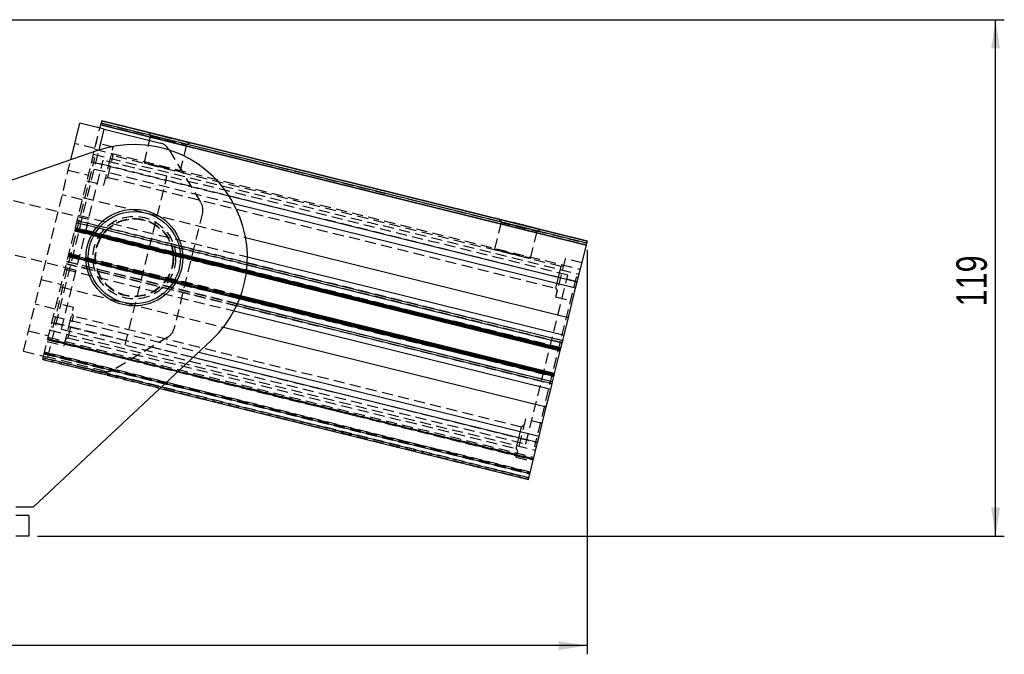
# Model space of a CAD drawing. Extents: x 62 to 809, y 54 to 567.
# Tile 8 of 8: x 583 to 809, y 421 to 567. Entities that reach past the tile are written whole.
import ezdxf

# ---------------------------------------------------------------- set-up
doc = ezdxf.new("R2010")
doc.units = 0
doc.header["$LTSCALE"] = 2
doc.linetypes.add('HIDDEN', pattern=[1.905, 1.27, -0.635])
doc.layers.get('0').update_dxf_attribs({"linetype": 'CONTINUOUS'})
doc.layers.add('FORMATO', color=179, linetype='CONTINUOUS')
doc.styles.add('SLDTEXTSTYLE0', font='TXT', dxfattribs={"width": 0.75})
doc.dimstyles.new('SLDDIMSTYLE0', dxfattribs={"dimtxt": 7, "dimasz": 6.604, "dimexe": 0, "dimexo": 0.0625, "dimgap": 1.75, "dimtad": 1, "dimdec": 0, "dimrnd": 1e-09, "dimzin": 12, "dimtxsty": 'SLDTEXTSTYLE0', "dimsah": 1, "dimcen": 0.09, "dimazin": 3, "dimtfac": 1, "dimtdec": 0, "dimtofl": 0, "dimtmove": 0, "dimatfit": 3, "dimtolj": 1, "dimtzin": 12})

# ---------------------------------------------------------------- blocks, each defined once
blk = doc.blocks.new('_D')
at = {"layer": 'FORMATO'}
for p, q in [((440.99, 566.69), (808.93, 566.69)), ((806.93, 447.95), (806.93, 566.69)), ((586.66, 447.95), (808.93, 447.95))]:
    blk.add_line(p, q, dxfattribs=at)
for points in [[(806.93, 566.69), (805.91, 560.09), (807.95, 560.09)], [(806.93, 447.95), (807.95, 454.56), (805.91, 454.56)]]:
    blk.add_solid(points, dxfattribs=at)
at = {"layer": 'FORMATO', "insert": (797.91, 500.79), "char_height": 7, "attachment_point": 1, "rotation": 90, "style": 'SLDTEXTSTYLE0'}
blk.add_mtext('119', dxfattribs=at)
blk = doc.blocks.new('_D_2')
at = {"layer": 'FORMATO'}
for p, q in [((713.06, 513.82), (713.06, 420.8)), ((284.7, 499.95), (284.7, 420.8)), ((713.06, 422.8), (284.7, 422.8))]:
    blk.add_line(p, q, dxfattribs=at)
for points in [[(284.7, 422.8), (291.31, 421.79), (291.31, 423.82)], [(713.06, 422.8), (706.46, 423.82), (706.46, 421.79)]]:
    blk.add_solid(points, dxfattribs=at)
at = {"layer": 'FORMATO', "insert": (470.77, 431.83), "char_height": 7, "attachment_point": 1, "style": 'SLDTEXTSTYLE0'}
blk.add_mtext('428', dxfattribs=at)

msp = doc.modelspace()

# ---------------------------------------------------------------- linework, layer by layer
at = {"color": 7, "linetype": 'CONTINUOUS'}
for p, q in [((601.420646, 543.408386), (601.300677, 542.922992)), ((713.061266, 515.815418), (601.420646, 543.408387)), ((601.420646, 543.408386), (713.061266, 515.815417)), ((594.319575, 534.474297), (596.401507, 542.897757)), ((601.983538, 541.518108), (596.401507, 542.897757)), ((601.01275, 541.758047), (601.192704, 542.486138)), ((601.192704, 542.486138), (601.300677, 542.922992)), ((712.833324, 514.893169), (601.192704, 542.486138)), ((601.192704, 542.486138), (712.833324, 514.893169)), ((601.192704, 542.486138), (601.192704, 542.486138)), ((712.941297, 515.330023), (601.300677, 542.922992)), ((601.983538, 541.518108), (614.910475, 538.323101)), ((600.469082, 536.585176), (436.411213, 480.2707)), ((616.758999, 536.961102), (616.893935, 536.737566)), ((710.37322, 504.939632), (631.778437, 524.36503)), ((634.500227, 516.593564), (708.719709, 498.249561)), ((710.733859, 506.398774), (712.833324, 514.893169)), ((712.833324, 514.893169), (712.833324, 514.893169)), ((712.833325, 514.893169), (712.941297, 515.330023)), ((712.941297, 515.330023), (713.061266, 515.815417)), ((634.909808, 512.165398), (707.711837, 494.171731)), ((634.658756, 508.385174), (706.816858, 490.550659)), ((708.719709, 498.249561), (710.37322, 504.939632)), ((710.37322, 504.939632), (710.733859, 506.398774)), ((705.533185, 485.356944), (633.375083, 503.191458)), ((633.375083, 503.191458), (705.533185, 485.356944)), ((631.836175, 499.729539), (704.638205, 481.735872)), ((707.711837, 494.171731), (708.719709, 498.249561)), ((629.410851, 496.002046), (703.630333, 477.658043)), ((707.398541, 492.90414), (707.711837, 494.171731)), ((585.726829, 454.702546), (626.672471, 493.006574)), ((706.912833, 490.938975), (707.28266, 492.435286)), ((707.28266, 492.435286), (707.398541, 492.90414)), ((623.775178, 490.296201), (701.976822, 470.967971)), ((705.533185, 485.356944), (706.816858, 490.55066)), ((706.816858, 490.550659), (706.912833, 490.938975)), ((705.067383, 483.472317), (705.437209, 484.968628)), ((705.437209, 484.968628), (705.533185, 485.356944)), ((704.638205, 481.735872), (704.951501, 483.003463)), ((704.951501, 483.003463), (705.067383, 483.472317)), ((614.844701, 481.941874), (699.516718, 461.014435)), ((703.630333, 477.658043), (704.638205, 481.735872)), ((701.976822, 470.967971), (703.630333, 477.658043)), ((701.616183, 469.508829), (701.976822, 470.967971)), ((699.516718, 461.014435), (701.616183, 469.508829)), ((581.657864, 454.702546), (585.726829, 454.702546)), ((584.657864, 452.702546), (581.657864, 452.702546)), ((584.657864, 452.702546), (584.657864, 447.952546)), ((584.657864, 447.952546), (581.657864, 447.952546))]:
    msp.add_line(p, q, dxfattribs=at)
at = {"color": 7, "linetype": 'HIDDEN'}
for p, q in [((588.056052, 489.335495), (601.01275, 541.758047)), ((589.02684, 489.095556), (601.983538, 541.518108)), ((601.192704, 542.486138), (601.192704, 542.486138)), ((601.300677, 542.922993), (712.941297, 515.330024)), ((612.655965, 540.032995), (611.115797, 533.801507)), ((612.231342, 540.736427), (612.655965, 540.032995)), ((589.02684, 489.095556), (600.791057, 536.693352)), ((599.849047, 537.049725), (595.237804, 538.189435)), ((599.810656, 536.894397), (711.451276, 509.301428)), ((604.056116, 537.400533), (600.172964, 538.360289)), ((602.976391, 533.031987), (604.056116, 537.400533)), ((616.893935, 536.737566), (624.244823, 524.560061)), ((619.431567, 531.746191), (620.971735, 537.977679)), ((620.971735, 537.977679), (621.675167, 538.402302)), ((583.444809, 490.475204), (594.319575, 534.474297)), ((590.221018, 496.011041), (599.818572, 534.842562)), ((592.162594, 495.531164), (601.760148, 534.362684)), ((599.818572, 534.842562), (599.333178, 534.962531)), ((599.539194, 535.796066), (711.179814, 508.203097)), ((616.419047, 530.739607), (601.760148, 534.362684)), ((708.546828, 507.969409), (601.760148, 534.362684)), ((602.801402, 530.448505), (604.02509, 535.399524)), ((604.02509, 535.399524), (603.696208, 535.944351)), ((707.025697, 509.942011), (604.02509, 535.399524)), ((593.726189, 532.07347), (598.337432, 530.933761)), ((631.778437, 524.36503), (598.7326, 532.532601)), ((710.73386, 506.398774), (599.093239, 533.991743)), ((599.093239, 533.991743), (630.698992, 526.180101)), ((601.896666, 528.663441), (602.976391, 533.031987)), ((602.256575, 530.119623), (602.801402, 530.448505)), ((602.801402, 530.448505), (705.802009, 504.990992)), ((606.821493, 491.908087), (616.419047, 530.739607)), ((598.013514, 529.623197), (601.896666, 528.663441)), ((598.401004, 520.771652), (572.819774, 527.09428)), ((596.93379, 525.254651), (592.322547, 526.394361)), ((597.079089, 525.84253), (634.500227, 516.593564)), ((596.071217, 521.7647), (634.909808, 512.165398)), ((598.401004, 520.771652), (596.459428, 521.251529)), ((624.588848, 522.289879), (617.986998, 495.578922)), ((692.806746, 520.821502), (693.231369, 520.11807)), ((551.883628, 519.907741), (595.521738, 509.122196)), ((706.912833, 490.938975), (595.272213, 518.531944)), ((595.272213, 518.531944), (634.711527, 508.784168)), ((595.302205, 518.653293), (706.942826, 491.060324)), ((706.942826, 491.060324), (595.302205, 518.653293)), ((595.302205, 518.653292), (706.942825, 491.060323)), ((706.942825, 491.060323), (595.302205, 518.653292)), ((706.990813, 491.254481), (595.350193, 518.84745)), ((595.350193, 518.84745), (595.350193, 518.84745)), ((595.350193, 518.84745), (706.990813, 491.254481)), ((595.642039, 520.028255), (634.857469, 510.335814)), ((707.28266, 492.435286), (595.64204, 520.028255)), ((707.398541, 492.904141), (595.757921, 520.49711)), ((595.757921, 520.497109), (634.884176, 510.826709)), ((693.231369, 520.11807), (691.691201, 513.886581)), ((701.547139, 518.062753), (702.250571, 518.487377)), ((595.176237, 518.143628), (634.658756, 508.385174)), ((706.816858, 490.550659), (595.176237, 518.143628)), ((595.224225, 518.337787), (706.864845, 490.744818)), ((706.864845, 490.744817), (595.224225, 518.337786)), ((700.006971, 511.831265), (701.547139, 518.062753)), ((712.833325, 514.893169), (712.833325, 514.893169)), ((593.718609, 512.246091), (705.359229, 484.653122)), ((705.359229, 484.653122), (593.718609, 512.246091)), ((593.718609, 512.246091), (593.718609, 512.246091)), ((705.407217, 484.847281), (593.766597, 512.44025)), ((593.766597, 512.44025), (705.407217, 484.847281)), ((705.407217, 484.84728), (593.766597, 512.440249)), ((593.766597, 512.440249), (705.407217, 484.84728)), ((593.796589, 512.561598), (705.437209, 484.968629)), ((633.235902, 502.813821), (593.796589, 512.561597)), ((705.485197, 485.162787), (593.844577, 512.755756)), ((593.844577, 512.755755), (705.485197, 485.162786)), ((633.375083, 503.191458), (593.892564, 512.949913)), ((593.892564, 512.949913), (633.375083, 503.191458)), ((707.930432, 511.727075), (705.770983, 502.989983)), ((711.813584, 510.76732), (707.930432, 511.727075)), ((593.310881, 510.596433), (704.951501, 483.003464)), ((632.437135, 500.926031), (593.310881, 510.596432)), ((632.642192, 501.372845), (593.426762, 511.065286)), ((593.426763, 511.065287), (705.067383, 483.472318)), ((593.580162, 509.602073), (595.521738, 509.122196)), ((706.413853, 507.466502), (707.025697, 509.942011)), ((707.570524, 510.270893), (707.025697, 509.942011)), ((592.997585, 509.328841), (631.836175, 499.729539)), ((698.949274, 469.137889), (708.546828, 507.969409)), ((710.488404, 507.489531), (700.89085, 468.658011)), ((705.802009, 504.990992), (706.413853, 507.466502)), ((710.973798, 507.369562), (710.488404, 507.489531)), ((587.523769, 506.9786), (592.135012, 505.838891)), ((591.989713, 505.251012), (629.410851, 496.002046)), ((705.802009, 504.990992), (706.130891, 504.446165)), ((705.770983, 502.989983), (709.654135, 502.030228)), ((590.73137, 500.159781), (586.120127, 501.299491)), ((594.938439, 500.510589), (591.055287, 501.470345)), ((593.858715, 496.142043), (594.938439, 500.510589)), ((590.336202, 498.56094), (623.775178, 490.296201)), ((593.683725, 493.558561), (594.907413, 498.50958)), ((594.907413, 498.50958), (594.578531, 499.054407)), ((697.90802, 473.052067), (594.907413, 498.50958)), ((589.735624, 496.131011), (590.221018, 496.011041)), ((589.975563, 497.101799), (701.616183, 469.50883)), ((622.466012, 489.071496), (589.975563, 497.101799)), ((592.77899, 491.773497), (593.858715, 496.142043)), ((584.608512, 495.183526), (589.219755, 494.043817)), ((589.134254, 493.697882), (700.774874, 466.104912)), ((589.529608, 495.297476), (701.170228, 467.704506)), ((592.162594, 495.531164), (606.821493, 491.908087)), ((592.162594, 495.531164), (698.949274, 469.137889)), ((593.138898, 493.229679), (593.683725, 493.558561)), ((593.683725, 493.558561), (696.684332, 468.101048)), ((616.624999, 493.7304), (604.223959, 486.244573)), ((588.895838, 492.733253), (592.77899, 491.773497)), ((588.991813, 493.121568), (700.632433, 465.528599)), ((700.632433, 465.528599), (588.991813, 493.121568)), ((700.680421, 465.722757), (589.039801, 493.315726)), ((589.039801, 493.315726), (589.039801, 493.315726)), ((589.039801, 493.315726), (700.680421, 465.722757)), ((706.990813, 491.254481), (706.990813, 491.254481)), ((706.990813, 491.254481), (706.990813, 491.254481)), ((583.444809, 490.475204), (589.02684, 489.095556)), ((587.876098, 488.607404), (588.056052, 489.335495)), ((587.972073, 488.995719), (699.612693, 461.40275)), ((699.612693, 461.40275), (587.972073, 488.995719)), ((699.828638, 462.276459), (588.188018, 489.869428)), ((588.188018, 489.869428), (699.828638, 462.276459)), ((588.236006, 490.063586), (699.876626, 462.470617)), ((588.283994, 490.257744), (699.924614, 462.664774)), ((699.924614, 462.664774), (588.283994, 490.257743)), ((601.953777, 485.900549), (589.02684, 489.095556)), ((587.876098, 488.607404), (614.844701, 481.941874)), ((587.876098, 488.607404), (587.876098, 488.607404)), ((699.516718, 461.014435), (587.876098, 488.607404)), ((587.876098, 488.607404), (587.876098, 488.607404)), ((587.876098, 488.607404), (587.876098, 488.607404)), ((587.876098, 488.607404), (587.876098, 488.607404)), ((587.965017, 488.967169), (699.605637, 461.3742)), ((699.605637, 461.3742), (587.965017, 488.967169)), ((705.359229, 484.653122), (705.359229, 484.653122)), ((698.812756, 474.837131), (696.653306, 466.100039)), ((698.452847, 473.380949), (697.90802, 473.052067)), ((702.695908, 473.877376), (698.812756, 474.837131)), ((697.296176, 470.576558), (697.90802, 473.052067)), ((696.684332, 468.101048), (697.296176, 470.576558)), ((700.89085, 468.658011), (701.376244, 468.538042)), ((696.684332, 468.101048), (697.013214, 467.556221)), ((696.653306, 466.100039), (700.536458, 465.140284)), ((700.680421, 465.722757), (700.680421, 465.722757)), ((699.516718, 461.014435), (699.516718, 461.014435))]:
    msp.add_line(p, q, dxfattribs=at)
at = {"color": 8, "linetype": 'CONTINUOUS'}
for p, q in [((600.791057, 536.693352), (601.983538, 541.518108)), ((630.698992, 526.180101), (710.733859, 506.398774)), ((634.857469, 510.335814), (707.28266, 492.435286)), ((634.884176, 510.826709), (707.398541, 492.90414)), ((634.711527, 508.784168), (706.912833, 490.938975)), ((705.437209, 484.968628), (633.235902, 502.813821)), ((704.951501, 483.003463), (632.437135, 500.926031)), ((705.067383, 483.472317), (632.642192, 501.372845)), ((701.616183, 469.508829), (622.466012, 489.071496))]:
    msp.add_line(p, q, dxfattribs=at)
at = {"color": 7, "linetype": 'CONTINUOUS', "flags": 128}
for points in [[(616.953254, 539.569365), (618.175375, 539.267307), (619.314211, 538.985834), (620.292151, 538.744127), (621.042551, 538.558659), (621.514272, 538.442069), (621.675167, 538.402302), (621.514272, 538.442069), (621.042551, 538.558659), (620.292151, 538.744127), (619.314211, 538.985833), (618.175375, 539.267307), (616.953254, 539.569365), (615.731133, 539.871423), (614.592298, 540.152896), (613.614358, 540.394603), (612.863958, 540.580071), (612.392237, 540.696661), (612.231342, 540.736427), (612.392237, 540.696661), (612.863958, 540.580071), (613.614358, 540.394603), (614.592298, 540.152896), (615.731133, 539.871423), (616.953254, 539.569365)], [(697.528658, 519.654439), (698.750779, 519.352381), (699.889615, 519.070908), (700.867555, 518.829201), (701.617955, 518.643733), (702.089676, 518.527143), (702.250571, 518.487377), (702.089676, 518.527143), (701.617955, 518.643733), (700.867555, 518.829201), (699.889615, 519.070908), (698.750779, 519.352381), (697.528658, 519.654439), (696.306537, 519.956497), (695.167702, 520.237971), (694.189762, 520.479677), (693.439362, 520.665145), (692.967641, 520.781735), (692.806746, 520.821502), (692.967641, 520.781735), (693.439362, 520.665145), (694.189762, 520.479677), (695.167702, 520.237971), (696.306537, 519.956497), (697.528658, 519.654439)]]:
    msp.add_lwpolyline(points, dxfattribs=at)
at = {"color": 7, "linetype": 'HIDDEN', "flags": 128}
for points in [[(616.81385, 539.005337), (615.642438, 539.294862), (614.565928, 539.560931), (613.67153, 539.781989), (613.031705, 539.940128), (612.698286, 540.022535), (612.698286, 540.022535), (613.031705, 539.940128), (613.67153, 539.781989), (614.565928, 539.560931), (615.642438, 539.294862), (616.81385, 539.005337), (617.985261, 538.715812), (619.061772, 538.449743), (619.95617, 538.228685), (620.595995, 538.070546), (620.929414, 537.988139), (620.929414, 537.988139), (620.595995, 538.070546), (619.95617, 538.228685), (619.061772, 538.449743), (617.985261, 538.715812), (616.81385, 539.005337)], [(615.273682, 532.773849), (614.102271, 533.063374), (613.02576, 533.329443), (612.131363, 533.550501), (611.491537, 533.70864), (611.158119, 533.791047), (611.158119, 533.791047), (611.491537, 533.708639), (612.131363, 533.550501), (613.02576, 533.329443), (614.102271, 533.063373), (615.273682, 532.773849), (616.445094, 532.484324), (617.521605, 532.218255), (618.416002, 531.997197), (619.055828, 531.839058), (619.389246, 531.756651), (619.389246, 531.756651), (619.055828, 531.839058), (618.416002, 531.997197), (617.521605, 532.218255), (616.445094, 532.484324), (615.273682, 532.773849)], [(697.389254, 519.090411), (696.217842, 519.379936), (695.141332, 519.646005), (694.246934, 519.867064), (693.607109, 520.025202), (693.27369, 520.10761), (693.27369, 520.107609), (693.607109, 520.025202), (694.246934, 519.867064), (695.141332, 519.646005), (696.217842, 519.379936), (697.389254, 519.090411), (698.560666, 518.800887), (699.637176, 518.534817), (700.531574, 518.313759), (701.171399, 518.155621), (701.504818, 518.073213), (701.504818, 518.073213), (701.171399, 518.155621), (700.531574, 518.313759), (699.637176, 518.534818), (698.560666, 518.800887), (697.389254, 519.090411)], [(695.849086, 512.858923), (694.677675, 513.148448), (693.601164, 513.414517), (692.706767, 513.635575), (692.066941, 513.793714), (691.733523, 513.876121), (691.733523, 513.876121), (692.066941, 513.793714), (692.706767, 513.635575), (693.601164, 513.414517), (694.677675, 513.148448), (695.849086, 512.858923), (697.020498, 512.569398), (698.097009, 512.303329), (698.991406, 512.082271), (699.631232, 511.924133), (699.96465, 511.841725), (699.96465, 511.841725), (699.631232, 511.924133), (698.991406, 512.082271), (698.097009, 512.303329), (697.020498, 512.569399), (695.849086, 512.858923)]]:
    msp.add_lwpolyline(points, dxfattribs=at)
at = {"color": 7, "linetype": 'CONTINUOUS'}
for radius in [11.1125, 10.6125]:
    msp.add_circle((608.910375, 511.993621), radius, dxfattribs=at)
at = {"color": 7, "linetype": 'HIDDEN'}
for radius in [9.5, 9, 8.9]:
    msp.add_circle((608.910375, 511.993621), radius, dxfattribs=at)
at = {"color": 7, "linetype": 'CONTINUOUS'}
for centre, radius, start, end in [((608.910375, 511.993621), 26, 313.09087757, 108.9452874), ((614.190659, 535.410737), 3, 31.1170648, 76.11706806)]:
    msp.add_arc(centre, radius, start, end, dxfattribs=at)
at = {"color": 7, "linetype": 'HIDDEN'}
for centre, start, end in [((621.676484, 523.009696), 346.11706806, 31.1170648), ((615.074634, 496.298739), 301.11707132, 346.11706806), ((602.673594, 488.812913), 256.11706806, 301.11707132)]:
    msp.add_arc(centre, 3, start, end, dxfattribs=at)

# ---------------------------------------------------------------- dimensions: what is measured, and where the dimension line sits
at = {"layer": 'FORMATO'}
dim = msp.add_linear_dim(base=(806.929652, 566.690185), p1=(584.657864, 447.952546), p2=(438.99309, 566.690185), angle=90, dimstyle='SLDDIMSTYLE0', dxfattribs=at)
dim.commit()
dim.dimension.update_dxf_attribs({"geometry": '_D', "text_midpoint": (806.929652, 508.550845), "dimtype": 160})
dim = msp.add_linear_dim(base=(284.70282, 422.803681), p1=(713.061266, 515.815417), p2=(284.70282, 501.945586), dimstyle='SLDDIMSTYLE0', dxfattribs=at)
dim.commit()
dim.dimension.update_dxf_attribs({"geometry": '_D_2', "text_midpoint": (478.526787, 422.803681), "dimtype": 160})

doc.saveas('drawing.dxf')
